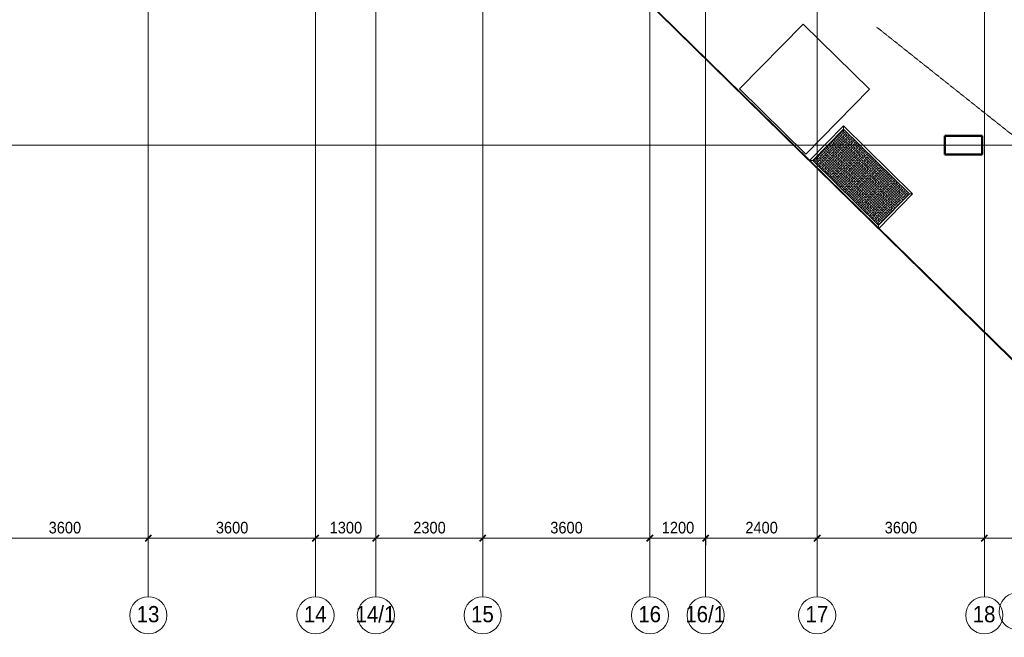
# Model space of a CAD drawing. Header units: millimetres. Extents: x 5617 to 106392, y -10603 to 59260.
# Tile 6 of 44: x 69107 to 90306, y -10603 to 2702. Entities that reach past the tile are written whole.
import ezdxf

# ---------------------------------------------------------------- set-up
doc = ezdxf.new("R2010")
doc.units = ezdxf.units.MM
doc.linetypes.add('ADSK_Линия сетки', pattern=[25, 20, -2.5, 0, -2.5])
doc.linetypes.add('Линия сетки', pattern=[25, 20, -2.5, 0, -2.5])
for name, color, linetype, lineweight in [('Каркас несущий', 7, 'Continuous', 18), ('Обобщенные модели', 7, 'Continuous', 18), ('Окна', 7, 'Continuous', 18), ('Оси', 7, 'Continuous', 9), ('Перекрытия', 7, 'Continuous', 18), ('Размеры', 7, 'Continuous', 9), ('Размеры-100', 7, 'Continuous', 9), ('Стены разрез', 7, 'Continuous', 40)]:
    doc.layers.add(name, color=color, linetype=linetype, lineweight=lineweight)
doc.styles.add('Arial', font='arial.ttf', dxfattribs={"width": 0.9, "height": 250})
doc.styles.add('Arial_1', font='arial.ttf', dxfattribs={"width": 0.9, "height": 350})
doc.dimstyles.new('Основной_2_5_мм', dxfattribs={"dimscale": 304.8, "dimtxt": 255.06485, "dimasz": 0.463911, "dimexe": 0.492126, "dimexo": 0.492126, "dimgap": 0.098425, "dimtad": 1, "dimdec": 0, "dimdsep": 46, "dimtxsty": 'Arial', "dimblk1": 'OBLIQUE', "dimblk2": 'OBLIQUE', "dimsah": 1, "dimcen": 0.09, "dimdle": 0.492126, "dimazin": 2, "dimtfac": 1, "dimtdec": 4, "dimtix": 1, "dimtmove": 0, "dimatfit": 3, "dimfxl": 1, "dimtvp": 1, "dimtolj": 1, "dimtzin": 0, "dimlwd": 20, "dimlwe": 20, "dimarcsym": 2})

# ---------------------------------------------------------------- blocks, each defined once
blk = doc.blocks.new('105_Приямок_C крышкой - 2000x2000-4589801-МКСС_LB02_-11_400__Кабельные конструкции_Лотки_3')
at = {"layer": 'Обобщенные модели', "color": 254, "true_color": 0xcccccc}
for p, q in [((-1000, -977.5), (-1000, 977.5)), ((-1000, 977.5), (1000, 977.5)), ((1000, 977.5), (1000, -977.5)), ((1000, -977.5), (-1000, -977.5))]:
    blk.add_line(p, q, dxfattribs=at)
blk = doc.blocks.new('105_Приямок_C крышкой - 1000х2000-4589797-МКСС_LB02_-11_400__Кабельные конструкции_Лотки_3')
at = {"layer": 'Каркас несущий', "lineweight": 9, "true_color": 0xe4e4e4}
h = blk.add_hatch(dxfattribs=at)
h.set_pattern_fill('FP_3', color=254, style=0, pattern_type=2)
h.set_pattern_definition([(180, (-42.23, -380), (5e-14, 400), [40, -360]), (180, (-122.23, -380), (5e-14, 400), [40, -360]), (180, (-202.23, -380), (5e-14, 400), [40, -360]), (180, (-282.23, -380), (5e-14, 400), [40, -360]), (180, (-362.23, -380), (5e-14, 400), [37.766, -362.234]), (270, (-100, -360), (400, 2e-14), [40, -360]), (270, (-180, -360), (400, 2e-14), [40, -360]), (270, (-260, -360), (400, 2e-14), [40, -360]), (270, (-340, -360), (400, 2e-14), [40, -360]), (270, (-20, -360), (400, 2e-14), [40, -360]), (180, (0, -340), (5e-14, 400), [40, -360]), (180, (-80, -340), (5e-14, 400), [40, -360]), (180, (-160, -340), (5e-14, 400), [40, -360]), (180, (-240, -340), (5e-14, 400), [40, -360]), (180, (-320, -340), (5e-14, 400), [40, -360]), (270, (-57.77, -320), (400, 2e-14), [40, -360]), (270, (-137.77, -320), (400, 2e-14), [40, -360]), (270, (-217.77, -320), (400, 2e-14), [40, -360]), (270, (-297.77, -320), (400, 2e-14), [40, -360]), (270, (-377.77, -320), (400, 2e-14), [40, -360]), (180, (-42.23, -300), (5e-14, 400), [40, -360]), (180, (-122.23, -300), (5e-14, 400), [40, -360]), (180, (-202.23, -300), (5e-14, 400), [40, -360]), (180, (-282.23, -300), (5e-14, 400), [40, -360]), (180, (-362.23, -300), (5e-14, 400), [37.77, -362.23]), (270, (-100, -280), (400, 2e-14), [40, -360]), (270, (-180, -280), (400, 2e-14), [40, -360]), (270, (-260, -280), (400, 2e-14), [40, -360]), (270, (-340, -280), (400, 2e-14), [40, -360]), (270, (-20, -280), (400, 2e-14), [40, -360]), (180, (0, -260), (5e-14, 400), [40, -360]), (180, (-80, -260), (5e-14, 400), [40, -360]), (180, (-160, -260), (5e-14, 400), [40, -360]), (180, (-240, -260), (5e-14, 400), [40, -360]), (180, (-320, -260), (5e-14, 400), [40, -360]), (270, (-57.77, -240), (400, 2e-14), [40, -360]), (270, (-137.77, -240), (400, 2e-14), [40, -360]), (270, (-217.77, -240), (400, 2e-14), [40, -360]), (270, (-297.77, -240), (400, 2e-14), [40, -360]), (270, (-377.77, -240), (400, 2e-14), [40, -360]), (180, (-42.23, -220), (5e-14, 400), [40, -360]), (180, (-122.23, -220), (5e-14, 400), [40, -360]), (180, (-202.23, -220), (5e-14, 400), [40, -360]), (180, (-282.23, -220), (5e-14, 400), [40, -360]), (180, (-362.23, -220), (5e-14, 400), [37.77, -362.23]), (270, (-100, -200), (400, 2e-14), [40, -360]), (270, (-180, -200), (400, 2e-14), [40, -360]), (270, (-260, -200), (400, 2e-14), [40, -360]), (270, (-340, -200), (400, 2e-14), [40, -360]), (270, (-20, -200), (400, 2e-14), [40, -360]), (180, (0, -180), (5e-14, 400), [40, -360]), (180, (-80, -180), (5e-14, 400), [40, -360]), (180, (-160, -180), (5e-14, 400), [40, -360]), (180, (-240, -180), (5e-14, 400), [40, -360]), (180, (-320, -180), (5e-14, 400), [40, -360]), (270, (-57.77, -160), (400, 2e-14), [40, -360]), (270, (-137.77, -160), (400, 2e-14), [40, -360]), (270, (-217.77, -160), (400, 2e-14), [40, -360]), (270, (-297.77, -160), (400, 2e-14), [40, -360]), (270, (-377.77, -160), (400, 2e-14), [40, -360]), (180, (-42.23, -140), (5e-14, 400), [40, -360]), (180, (-122.23, -140), (5e-14, 400), [40, -360]), (180, (-202.23, -140), (5e-14, 400), [40, -360]), (180, (-282.23, -140), (5e-14, 400), [40, -360]), (180, (-362.23, -140), (5e-14, 400), [37.77, -362.23]), (270, (-100, -120), (400, 2e-14), [40, -360]), (270, (-180, -120), (400, 2e-14), [40, -360]), (270, (-260, -120), (400, 2e-14), [40, -360]), (270, (-340, -120), (400, 2e-14), [40, -360]), (270, (-20, -120), (400, 2e-14), [40, -360]), (180, (0, -100), (5e-14, 400), [40, -360]), (180, (-80, -100), (5e-14, 400), [40, -360]), (180, (-160, -100), (5e-14, 400), [40, -360]), (180, (-240, -100), (5e-14, 400), [40, -360]), (180, (-320, -100), (5e-14, 400), [40, -360]), (270, (-57.77, -80), (400, 2e-14), [40, -360]), (270, (-137.77, -80), (400, 2e-14), [40, -360]), (270, (-217.77, -80), (400, 2e-14), [40, -360]), (270, (-297.77, -80), (400, 2e-14), [40, -360]), (270, (-377.77, -80), (400, 2e-14), [40, -360]), (180, (-42.23, -60), (5e-14, 400), [40, -360]), (180, (-122.23, -60), (5e-14, 400), [40, -360]), (180, (-202.23, -60), (5e-14, 400), [40, -360]), (180, (-282.23, -60), (5e-14, 400), [40, -360]), (180, (-362.23, -60), (5e-14, 400), [37.77, -362.23]), (270, (-100, -40), (400, 2e-14), [40, -360]), (270, (-180, -40), (400, 2e-14), [40, -360]), (270, (-260, -40), (400, 2e-14), [40, -360]), (270, (-340, -40), (400, 2e-14), [40, -360]), (270, (-20, -40), (400, 2e-14), [40, -360]), (180, (0, -20), (5e-14, 400), [40, -360]), (180, (-80, -20), (5e-14, 400), [40, -360]), (180, (-160, -20), (5e-14, 400), [40, -360]), (180, (-240, -20), (5e-14, 400), [40, -360]), (180, (-320, -20), (5e-14, 400), [40, -360]), (270, (-57.77, 0), (400, 2e-14), [40, -360]), (270, (-137.77, 0), (400, 2e-14), [40, -360]), (270, (-217.77, 0), (400, 2e-14), [40, -360]), (270, (-297.77, 0), (400, 2e-14), [40, -360]), (270, (-377.77, 0), (400, 2e-14), [40, -360])])
h.paths.add_polyline_path([(995, -472.5), (995, 472.5), (-995, 472.5), (-995, -472.5)])
at = {"layer": 'Каркас несущий', "color": 254, "true_color": 0xcccccc}
for p, q in [((-995, 472.5), (-1045, 522.5)), ((995, 472.5), (1045, 522.5)), ((-995, -472.5), (-1043, -520.5)), ((995, -472.5), (1043, -520.5))]:
    blk.add_line(p, q, dxfattribs=at)
at = {"layer": 'Каркас несущий', "color": 254, "lineweight": 9, "true_color": 0xcccccc}
for p, q in [((995, 472.5), (-995, 472.5)), ((-995, 472.5), (-995, -472.5)), ((995, -472.5), (995, 472.5)), ((-995, -472.5), (995, -472.5))]:
    blk.add_line(p, q, dxfattribs=at)
at = {"layer": 'Окна', "color": 254, "true_color": 0xcccccc}
for p, q in [((-1045, -520.5), (-1045, 522.5)), ((-1045, 522.5), (1045, 522.5)), ((995, 472.5), (-995, 472.5)), ((-995, 472.5), (-995, -472.5)), ((995, 472.5), (995, -472.5)), ((1045, 522.5), (1045, -520.5)), ((-995, -472.5), (995, -472.5))]:
    blk.add_line(p, q, dxfattribs=at)
blk = doc.blocks.new('135_SLK_GD_AR_rvt-1-МКСС_LB02_-11_400__Кабельные конструкции_Лотки_3')
at = {"layer": 'Перекрытия', "color": 254, "true_color": 0xcccccc}
for p, q in [((70277, 1210), (71647, 2604)), ((71647, 2604), (73074, 1203)), ((71704, -192), (70277, 1210)), ((73074, 1203), (71704, -192)), ((74700, 200), (75500, 200)), ((74700, -200), (74700, 200)), ((75500, 200), (75500, -200)), ((75500, -200), (74700, -200))]:
    blk.add_line(p, q, dxfattribs=at)
at = {"layer": 'Стены разрез', "color": 254, "true_color": 0xcccccc}
for p, q in [((66751, 4610), (78746, -7170)), ((78749, -7170), (66752, 4611)), ((75502, 202), (74698, 202)), ((74698, 202), (74698, 200)), ((74698, 200), (74698, -200)), ((74700, 200), (75500, 200)), ((74700, -200), (74700, 200)), ((75500, 200), (75500, -200)), ((75502, 200), (75502, 202)), ((75502, -202), (75502, 200)), ((74698, -200), (74698, -202)), ((74698, -202), (75500, -202)), ((75500, -200), (74700, -200)), ((75500, -202), (75502, -202))]:
    blk.add_line(p, q, dxfattribs=at)
at = {"layer": 'Окна', "color": 254, "lineweight": 18, "true_color": 0xcccccc}
for name, p, rotation in [('105_Приямок_C крышкой - 2000x2000-4589801-МКСС_LB02_-11_400__Кабельные конструкции_Лотки_3', (71676, 1206), 315.5189603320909), ('105_Приямок_C крышкой - 1000х2000-4589797-МКСС_LB02_-11_400__Кабельные конструкции_Лотки_3', (72895, -692), 315.5189603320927)]:
    blk.add_blockref(name, p, dxfattribs=dict(at, rotation=rotation))
blk = doc.blocks.new('Ось сетки - Круг_Ø8 мм-6577-МКСС_LB02_-11_400__Кабельные конструкции_Лотки_3')
at = {"layer": 'Оси', "lineweight": 20}
for start, end in [(360, 180), (180, 360)]:
    blk.add_arc((0, 0), 4, start, end, dxfattribs=at)
blk = doc.blocks.new('Ось сетки - Диаметр 8 мм-612790-МКСС_LB02_-11_400__Кабельные конструкции_Лотки_3')
at = {"layer": 'Оси', "lineweight": 20}
for start, end in [(360, 180), (180, 360)]:
    blk.add_arc((0, 0), 4, start, end, dxfattribs=at)
blk = doc.blocks.new('DIMBLOCK38-МКСС_LB02_-11_400__Кабельные конструкции_Лотки_3')
at = {"layer": 'Размеры-100', "lineweight": 40, "transparency": 16777216}
for p, q in [((89877, -8469), (89806, -8540)), ((89877, -8469), (89947, -8399)), ((93477, -8469), (93406, -8540)), ((93477, -8469), (93547, -8399))]:
    blk.add_line(p, q, dxfattribs=at)
at = {"layer": 'Размеры-100', "lineweight": 20, "transparency": 16777216}
for p, q in [((89877, -8469), (89877, -8419)), ((93477, -8469), (89877, -8469)), ((89877, -8469), (89877, -8619)), ((93477, -8469), (93477, -8419)), ((93477, -8469), (93477, -8619))]:
    blk.add_line(p, q, dxfattribs=at)
at = {"layer": 'Размеры-100', "color": 0, "lineweight": 20, "transparency": 16777216, "insert": (91331, -8115), "char_height": 250, "width": 828.76, "attachment_point": 1, "line_spacing_factor": 0.941778, "style": 'Arial'}
blk.add_mtext('3600', dxfattribs=at)
blk = doc.blocks.new('_Oblique')
at = {"color": 0, "linetype": 'ByBlock', "lineweight": -2}
blk.add_line((-0.5, -0.5), (0.5, 0.5), dxfattribs=at)
blk = doc.blocks.new('DIMBLOCK39-МКСС_LB02_-11_400__Кабельные конструкции_Лотки_3')
at = {"layer": 'Размеры-100', "lineweight": 40, "transparency": 16777216}
for p, q in [((86277, -8469), (86206, -8540)), ((86277, -8469), (86347, -8399)), ((89877, -8469), (89806, -8540)), ((89877, -8469), (89947, -8399))]:
    blk.add_line(p, q, dxfattribs=at)
at = {"layer": 'Размеры-100', "lineweight": 20, "transparency": 16777216}
for p, q in [((86277, -8469), (86277, -8419)), ((89877, -8469), (86277, -8469)), ((86277, -8469), (86277, -8619)), ((89877, -8469), (89877, -8419)), ((89877, -8469), (89877, -8619))]:
    blk.add_line(p, q, dxfattribs=at)
at = {"layer": 'Размеры-100', "color": 0, "lineweight": 20, "transparency": 16777216, "insert": (87731, -8115), "char_height": 250, "width": 828.76, "attachment_point": 1, "line_spacing_factor": 0.941778, "style": 'Arial'}
blk.add_mtext('3600', dxfattribs=at)
blk = doc.blocks.new('DIMBLOCK40-МКСС_LB02_-11_400__Кабельные конструкции_Лотки_3')
at = {"layer": 'Размеры-100', "lineweight": 40, "transparency": 16777216}
for p, q in [((83877, -8469), (83806, -8540)), ((83877, -8469), (83947, -8399)), ((86277, -8469), (86206, -8540)), ((86277, -8469), (86347, -8399))]:
    blk.add_line(p, q, dxfattribs=at)
at = {"layer": 'Размеры-100', "lineweight": 20, "transparency": 16777216}
for p, q in [((83877, -8469), (83877, -8419)), ((86277, -8469), (83877, -8469)), ((83877, -8469), (83877, -8619)), ((86277, -8469), (86277, -8419)), ((86277, -8469), (86277, -8619))]:
    blk.add_line(p, q, dxfattribs=at)
at = {"layer": 'Размеры-100', "color": 0, "lineweight": 20, "transparency": 16777216, "insert": (84731, -8115), "char_height": 250, "width": 828.76, "attachment_point": 1, "line_spacing_factor": 0.941778, "style": 'Arial'}
blk.add_mtext('2400', dxfattribs=at)
blk = doc.blocks.new('DIMBLOCK41-МКСС_LB02_-11_400__Кабельные конструкции_Лотки_3')
at = {"layer": 'Размеры-100', "lineweight": 40, "transparency": 16777216}
for p, q in [((82677, -8469), (82606, -8540)), ((82677, -8469), (82747, -8399)), ((83877, -8469), (83806, -8540)), ((83877, -8469), (83947, -8399))]:
    blk.add_line(p, q, dxfattribs=at)
at = {"layer": 'Размеры-100', "lineweight": 20, "transparency": 16777216}
for p, q in [((82677, -8469), (82677, -8419)), ((83877, -8469), (82677, -8469)), ((82677, -8469), (82677, -8619)), ((83877, -8469), (83877, -8419)), ((83877, -8469), (83877, -8619))]:
    blk.add_line(p, q, dxfattribs=at)
at = {"layer": 'Размеры-100', "color": 0, "lineweight": 20, "transparency": 16777216, "insert": (82931, -8115), "char_height": 250, "width": 828.76, "attachment_point": 1, "line_spacing_factor": 0.941778, "style": 'Arial'}
blk.add_mtext('1200', dxfattribs=at)
blk = doc.blocks.new('DIMBLOCK42-МКСС_LB02_-11_400__Кабельные конструкции_Лотки_3')
at = {"layer": 'Размеры-100', "lineweight": 40, "transparency": 16777216}
for p, q in [((79077, -8469), (79006, -8540)), ((79077, -8469), (79147, -8399)), ((82677, -8469), (82606, -8540)), ((82677, -8469), (82747, -8399))]:
    blk.add_line(p, q, dxfattribs=at)
at = {"layer": 'Размеры-100', "lineweight": 20, "transparency": 16777216}
for p, q in [((79077, -8469), (79077, -8419)), ((82677, -8469), (79077, -8469)), ((79077, -8469), (79077, -8619)), ((82677, -8469), (82677, -8419)), ((82677, -8469), (82677, -8619))]:
    blk.add_line(p, q, dxfattribs=at)
at = {"layer": 'Размеры-100', "color": 0, "lineweight": 20, "transparency": 16777216, "insert": (80531, -8115), "char_height": 250, "width": 828.76, "attachment_point": 1, "line_spacing_factor": 0.941778, "style": 'Arial'}
blk.add_mtext('3600', dxfattribs=at)
blk = doc.blocks.new('DIMBLOCK43-МКСС_LB02_-11_400__Кабельные конструкции_Лотки_3')
at = {"layer": 'Размеры-100', "lineweight": 40, "transparency": 16777216}
for p, q in [((76777, -8469), (76706, -8540)), ((76777, -8469), (76847, -8399)), ((79077, -8469), (79006, -8540)), ((79077, -8469), (79147, -8399))]:
    blk.add_line(p, q, dxfattribs=at)
at = {"layer": 'Размеры-100', "lineweight": 20, "transparency": 16777216}
for p, q in [((76777, -8469), (76777, -8419)), ((79077, -8469), (76777, -8469)), ((76777, -8469), (76777, -8619)), ((79077, -8469), (79077, -8419)), ((79077, -8469), (79077, -8619))]:
    blk.add_line(p, q, dxfattribs=at)
at = {"layer": 'Размеры-100', "color": 0, "lineweight": 20, "transparency": 16777216, "insert": (77581, -8115), "char_height": 250, "width": 828.76, "attachment_point": 1, "line_spacing_factor": 0.941778, "style": 'Arial'}
blk.add_mtext('2300', dxfattribs=at)
blk = doc.blocks.new('DIMBLOCK44-МКСС_LB02_-11_400__Кабельные конструкции_Лотки_3')
at = {"layer": 'Размеры-100', "lineweight": 40, "transparency": 16777216}
for p, q in [((75477, -8469), (75406, -8540)), ((75477, -8469), (75547, -8399)), ((76777, -8469), (76706, -8540)), ((76777, -8469), (76847, -8399))]:
    blk.add_line(p, q, dxfattribs=at)
at = {"layer": 'Размеры-100', "lineweight": 20, "transparency": 16777216}
for p, q in [((75477, -8469), (75477, -8419)), ((76777, -8469), (75477, -8469)), ((75477, -8469), (75477, -8619)), ((76777, -8469), (76777, -8419)), ((76777, -8469), (76777, -8619))]:
    blk.add_line(p, q, dxfattribs=at)
at = {"layer": 'Размеры-100', "color": 0, "lineweight": 20, "transparency": 16777216, "insert": (75781, -8115), "char_height": 250, "width": 828.76, "attachment_point": 1, "line_spacing_factor": 0.941778, "style": 'Arial'}
blk.add_mtext('1300', dxfattribs=at)
blk = doc.blocks.new('DIMBLOCK45-МКСС_LB02_-11_400__Кабельные конструкции_Лотки_3')
at = {"layer": 'Размеры-100', "lineweight": 40, "transparency": 16777216}
for p, q in [((71877, -8469), (71806, -8540)), ((71877, -8469), (71947, -8399)), ((75477, -8469), (75406, -8540)), ((75477, -8469), (75547, -8399))]:
    blk.add_line(p, q, dxfattribs=at)
at = {"layer": 'Размеры-100', "lineweight": 20, "transparency": 16777216}
for p, q in [((71877, -8469), (71877, -8419)), ((75477, -8469), (71877, -8469)), ((71877, -8469), (71877, -8619)), ((75477, -8469), (75477, -8419)), ((75477, -8469), (75477, -8619))]:
    blk.add_line(p, q, dxfattribs=at)
at = {"layer": 'Размеры-100', "color": 0, "lineweight": 20, "transparency": 16777216, "insert": (73331, -8115), "char_height": 250, "width": 828.76, "attachment_point": 1, "line_spacing_factor": 0.941778, "style": 'Arial'}
blk.add_mtext('3600', dxfattribs=at)
blk = doc.blocks.new('DIMBLOCK46-МКСС_LB02_-11_400__Кабельные конструкции_Лотки_3')
at = {"layer": 'Размеры-100', "lineweight": 40, "transparency": 16777216}
for p, q in [((68277, -8469), (68206, -8540)), ((68277, -8469), (68347, -8399)), ((71877, -8469), (71806, -8540)), ((71877, -8469), (71947, -8399))]:
    blk.add_line(p, q, dxfattribs=at)
at = {"layer": 'Размеры-100', "lineweight": 20, "transparency": 16777216}
for p, q in [((68277, -8469), (68277, -8419)), ((71877, -8469), (68277, -8469)), ((68277, -8469), (68277, -8619)), ((71877, -8469), (71877, -8419)), ((71877, -8469), (71877, -8619))]:
    blk.add_line(p, q, dxfattribs=at)
at = {"layer": 'Размеры-100', "color": 0, "lineweight": 20, "transparency": 16777216, "insert": (69731, -8115), "char_height": 250, "width": 828.76, "attachment_point": 1, "line_spacing_factor": 0.941778, "style": 'Arial'}
blk.add_mtext('3600', dxfattribs=at)

msp = doc.modelspace()

# ---------------------------------------------------------------- linework, layer by layer
at = {"layer": 'Оси', "linetype": 'Линия сетки'}
for p, q in [((71876.5, -9728.2), (71876.5, 59259.8)), ((75476.5, -9728.2), (75476.5, 59259.8)), ((76776.5, -9728.2), (76776.5, 59259.8)), ((79076.5, -9728.2), (79076.5, 59259.8)), ((82676.5, -9728.2), (82676.5, 59259.8)), ((83876.5, -9728.2), (83876.5, 59259.8)), ((86276.5, -9728.2), (86276.5, 59259.8)), ((89876.5, -9728.2), (89876.5, 59259.8)), ((105516.8, 0), (28647.1, 0))]:
    msp.add_line(p, q, dxfattribs=at)
at = {"layer": 'Оси', "linetype": 'ADSK_Линия сетки'}
msp.add_line((87556.9, 2543.7), (102984.8, -9728.2), dxfattribs=at)

# ---------------------------------------------------------------- block references
at = {"lineweight": 5}
msp.add_blockref('135_SLK_GD_AR_rvt-1-МКСС_LB02_-11_400__Кабельные конструкции_Лотки_3', (14326.5, 0), dxfattribs=at)
at = {"layer": 'Оси', "lineweight": 20, "xscale": 99.99999999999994, "yscale": 99.99999999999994, "zscale": 99.99999999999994, "rotation": 141.4999999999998}
msp.add_blockref('Ось сетки - Диаметр 8 мм-612790-МКСС_LB02_-11_400__Кабельные конструкции_Лотки_3', (90595.2, -10041.2), dxfattribs=at)
at = {"layer": 'Оси', "lineweight": 20, "xscale": 99.99999999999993, "yscale": 99.99999999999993, "zscale": 99.99999999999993}
for p in [(71876.5, -10128.2), (75476.5, -10128.2), (76776.5, -10128.2), (79076.5, -10128.2), (82676.5, -10128.2), (83876.5, -10128.2), (86276.5, -10128.2), (89876.5, -10128.2)]:
    msp.add_blockref('Ось сетки - Круг_Ø8 мм-6577-МКСС_LB02_-11_400__Кабельные конструкции_Лотки_3', p, dxfattribs=at)

# ---------------------------------------------------------------- texts
at = {"layer": 'Оси', "char_height": 350, "attachment_point": 1, "style": 'Arial_1'}
for s, insert, width in [('13', (71625.9, -9929.2), 606.076), ('14', (75225.9, -9929.2), 606.076), ('14/1', (76338.3, -9929.2), 1060.633), ('15', (78825.9, -9929.2), 606.076), ('16', (82425.9, -9929.2), 606.076), ('16/1', (83438.3, -9929.2), 1060.633), ('17', (86025.9, -9929.2), 606.076), ('18', (89625.9, -9929.2), 606.076)]:
    msp.add_mtext(s, dxfattribs=dict(at, insert=insert, width=width))

# ---------------------------------------------------------------- dimensions: what is measured, and where the dimension line sits
at = {"layer": 'Размеры', "lineweight": 20}
for base, p1, p2, override, picture, middle in [((68276.5, -8469.4), (71876.5, -8569.4), (68276.5, -8569.4), {"dimpost": '<>', "dimfxl": 3600}, 'DIMBLOCK46-МКСС_LB02_-11_400__Кабельные конструкции_Лотки_3', (70076.5, -8311.7)), ((71876.5, -8469.4), (75476.5, -8569.4), (71876.5, -8569.4), {"dimpost": '<>', "dimfxl": 3600}, 'DIMBLOCK45-МКСС_LB02_-11_400__Кабельные конструкции_Лотки_3', (73676.5, -8311.7)), ((75476.5, -8469.4), (76776.5, -8569.4), (75476.5, -8569.4), {"dimpost": '<>', "dimfxl": 1300}, 'DIMBLOCK44-МКСС_LB02_-11_400__Кабельные конструкции_Лотки_3', (76126.5, -8311.7)), ((76776.5, -8469.4), (79076.5, -8569.4), (76776.5, -8569.4), {"dimpost": '<>', "dimfxl": 2300}, 'DIMBLOCK43-МКСС_LB02_-11_400__Кабельные конструкции_Лотки_3', (77926.5, -8311.7)), ((79076.5, -8469.4), (82676.5, -8569.4), (79076.5, -8569.4), {"dimpost": '<>', "dimfxl": 3600}, 'DIMBLOCK42-МКСС_LB02_-11_400__Кабельные конструкции_Лотки_3', (80876.5, -8311.7)), ((82676.5, -8469.4), (83876.5, -8569.4), (82676.5, -8569.4), {"dimpost": '<>', "dimfxl": 1200}, 'DIMBLOCK41-МКСС_LB02_-11_400__Кабельные конструкции_Лотки_3', (83276.5, -8311.8)), ((83876.5, -8469.4), (86276.5, -8569.4), (83876.5, -8569.4), {"dimpost": '<>', "dimfxl": 2400}, 'DIMBLOCK40-МКСС_LB02_-11_400__Кабельные конструкции_Лотки_3', (85076.5, -8311.8)), ((86276.5, -8469.4), (89876.5, -8569.4), (86276.5, -8569.4), {"dimpost": '<>', "dimfxl": 3600}, 'DIMBLOCK39-МКСС_LB02_-11_400__Кабельные конструкции_Лотки_3', (88076.5, -8311.7)), ((89876.5, -8469.4), (93476.5, -8569.4), (89876.5, -8569.4), {"dimpost": '<>', "dimfxl": 3600}, 'DIMBLOCK38-МКСС_LB02_-11_400__Кабельные конструкции_Лотки_3', (91676.5, -8311.7))]:
    dim = msp.add_linear_dim(base=base, p1=p1, p2=p2, dimstyle='Основной_2_5_мм', override=override, dxfattribs=at)
    dim.commit()
    dim.dimension.update_dxf_attribs({"geometry": picture, "text_midpoint": middle})

doc.saveas('drawing.dxf')
